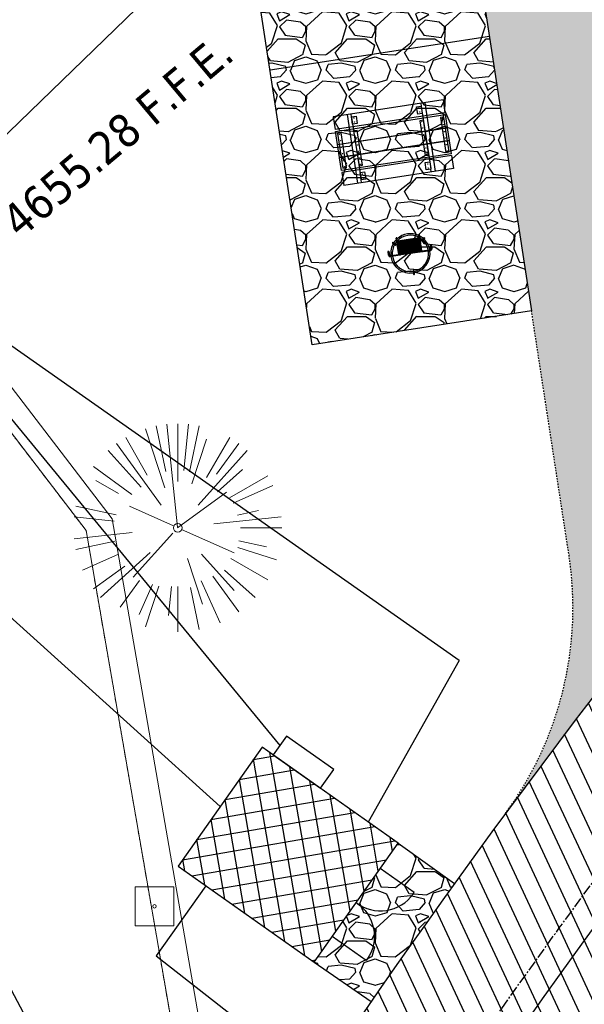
# Model space of a CAD drawing. Header units: feet. Extents: x 1134296 to 1140710, y 647902 to 649877.
# Tile 38 of 66: x 1134609 to 1134650, y 649078 to 649149. Entities that reach past the tile are written whole.
import ezdxf
from ezdxf.lldxf.tags import DXFTag

# ---------------------------------------------------------------- set-up
doc = ezdxf.new("R2010")
doc.units = ezdxf.units.FT
doc.header["$MEASUREMENT"] = 0
for name, pattern in [('CENTER2', [1.125, 0.75, -0.125, 0.125, -0.125]), ('PHANTOM2', [1.25, 0.625, -0.125, 0.125, -0.125, 0.125, -0.125]), ('RAD', [0.13, 0.08, -0.05])]:
    doc.linetypes.add(name, pattern=pattern)
for name, color, linetype, lineweight in [('-ANGLE-IRON', 8, 'Continuous', 25), ('V-SITE-VEGE', 8, 'Continuous', 18), ('V-UTIL-IRRI', 8, 'Continuous', 15), ('V-UTIL-POWR-LINE-UNDR', 8, 'EXIST_PROP POWER UNDERGROUND LINE 1', 15), ('V-UTIL-WATR-LINE', 8, 'WATER', 15)]:
    doc.layers.add(name, color=color, linetype=linetype, lineweight=lineweight)
for name, color, linetype in [('-BOLTS-LAGS-SCREWS', 7, 'Continuous'), ('-CONCRETE', 9, 'Continuous'), ('-HARDWARE', 7, 'Continuous'), ('-TIMBER', 6, 'Continuous'), ('C-BLDG-DOOR', 5, 'Continuous'), ('C-BLDG-OTLN', 4, 'Continuous'), ('C-BLDG-PATT', 8, 'Continuous'), ('C-CAMPSITE-PADS', 6, 'Continuous'), ('C-PRKG-ASPH', 5, 'Continuous'), ('C-PRKG-GRVL', 8, 'Continuous'), ('C-ROAD-ASPHALT', 1, 'Continuous'), ('C-ROAD-CNTR', 1, 'CENTER2'), ('C-ROAD-GRVL', 1, 'RAD'), ('C-SWLK-CONC', 5, 'Continuous'), ('C-SWLK-GRVL-PATT', 8, 'Continuous'), ('C-UTIL-ELEC-MEP', 7, 'UGE (.5x)'), ('C-UTIL-WATER-MEP', 7, 'WATER (.5x)'), ('G-TEXT-ST02', 2, 'Continuous'), ('G-XREF', 7, 'Continuous'), ('XX-NODE-BLDG', 8, 'Continuous')]:
    doc.layers.add(name, color=color, linetype=linetype)
doc.styles.add('SEI-Dim & Leader', font='tahoma.ttf')
doc.styles.get("Standard").update_dxf_attribs({"font": 'arial.ttf'})
tags = doc.linetypes.add('EXIST_PROP POWER UNDERGROUND LINE 1', pattern='A,1.5,-0.2,["P-UG",Standard,S=0.08,R=0,X=-0.1,Y=-0.04],-0.3', length=2).pattern_tags.tags
tags[6] = DXFTag(74, 10)
tags = doc.linetypes.add('UGE (.5x)', pattern='A,0.75,-0.2,["UGE",Standard,S=0.08,R=0,X=-0.1,Y=-0.04],-0.2', length=1.15).pattern_tags.tags
tags[6] = DXFTag(74, 10)
tags = doc.linetypes.add('WATER', pattern='A,1.5,-0.2,["W",Standard,S=0.08,R=0,X=-0.1,Y=-0.04],-0.05', length=1.75).pattern_tags.tags
tags[6] = DXFTag(74, 10)
tags = doc.linetypes.add('WATER (.5x)', pattern='A,0.75,-0.2,["W",Standard,S=0.08,R=0,X=-0.1,Y=-0.04],-0.05', length=1).pattern_tags.tags
tags[6] = DXFTag(74, 10)
pattern_1 = [(228.012787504, (3.6, 5), (-40, -45), [0.67268, -66.595440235]), (184.969740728, (3.15, 4.5), (60, 5), [1.15434, -114.279623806]), (132.510447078, (2, 4.4), (50, -55), [0.81394, -80.58016298]), (267.273689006, (0.05, 3.15), (5, 100), [1.05119, -104.067790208]), (292.833654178, (0, 2.1), (-25, 60), [1.030775, -102.04686564]), (357.273689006, (0.4, 1.15), (-100, 5), [1.05119, -104.067790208]), (37.694240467, (1.45, 1.1), (-65, -50), [1.390145, -137.624242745]), (72.255328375, (2.55, 1.95), (35, 110), [1.31244, -129.931607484]), (121.429565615, (2.95, 3.2), (-40, 65), [1.05475, -104.420365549]), (175.23635831, (2.4, 4.1), (55, -5), [1.20416, -59.003812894]), (222.397437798, (1.2, 4.2), (-60, -55), [1.55724, -154.166875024]), (138.814074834, (5, 3.1), (-35, 30), [0.531505, -52.619224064]), (171.46923439, (4.6, 3.45), (65, -10), [1.011185, -100.10755708]), (225, (3.6, 3.6), (-6e-16, -5), [0.707105, -6.363962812]), (203.198590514, (3.25, 4.2), (25, 10), [0.38079, -37.69807553]), (291.80140949, (2.9, 4.05), (-5, 15), [0.538515, -26.387309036]), (30.96375653, (3.1, 3.55), (15, 10), [0.874645, -28.280114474]), (161.56505118, (3.85, 4), (10, -5), [0.632455, -15.1789333]), (16.389540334, (0, 4.05), (50, 15), [0.886, -87.714225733]), (70.346175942, (0.85, 4.3), (-20.00000000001, -55.00000000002), [0.743305, -73.587038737]), (293.198590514, (3.85, 5), (-10, 25), [0.761575, -37.31729053]), (343.610459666, (4.15, 4.3), (-50, 15), [0.886, -87.714225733]), (339.44395478, (0, 0.95), (-25, 10), [0.8544, -41.865618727]), (294.77514057, (0.8, 0.65), (-25, 55), [0.71589, -70.873215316]), (66.801409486, (3.9, 0), (10, 25), [0.761575, -37.31729053]), (17.354024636, (4.2, 0.7), (-65, -20), [0.838155, -82.977118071]), (69.44395478, (1.45, 0), (-10, -25), [0.4272, -42.292818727]), (101.30993247, (3.6, 0), (-5, 20), [0.25495, -25.240147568]), (165.96375653, (3.55, 0.25), (15, -5), [1.030775, -19.584753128]), (186.009005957, (2.55, 0.5), (50, 5), [0.95525, -94.569615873]), (303.69006753, (3.1, 3.1), (-5, 10), [0.72111, -17.306646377]), (353.157226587, (3.5, 2.5), (85, -10), [1.25897, -124.63781312]), (60.9453959, (4.75, 2.35), (-20, -35), [0.51478, -50.963370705]), (90, (5, 2.8), (-5, 5), [0.3, -4.7]), (120.256437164, (2.45, 0.65), (20, -35), [0.69462, -68.767599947]), (48.012787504, (2.1, 1.25), (40, 45), [1.34536, -65.922760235]), (0, (3, 2.25), (5, 5), [1.3, -3.7]), (325.30484647, (4.3, 2.25), (50, -35), [0.79057, -78.266371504]), (254.0546041, (4.95, 1.8), (-5, -20), [0.72801, -35.672539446]), (207.645975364, (4.75, 1.1), (-95, -50), [1.185325, -117.347370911]), (175.42607874, (3.7, 0.55), (-65, 5), [1.253995, -124.14536704])]

# ---------------------------------------------------------------- blocks, each defined once
blk = doc.blocks.new('V-UTIL-IRRI-Sprinkler Control Box')
at = {"color": 0, "linetype": 'ByBlock', "lineweight": -2}
for p, q in [((-0.0352, 0.0352), (-0.0352, -0.0352)), ((0.0352, 0.0352), (-0.0352, 0.0352)), ((0.0352, -0.0352), (0.0352, 0.0352)), ((-0.0352, -0.0352), (0.0352, -0.0352))]:
    blk.add_line(p, q, dxfattribs=at)
blk.add_circle((0, 0), 0.00322, dxfattribs=at)
blk = doc.blocks.new('*U837', base_point=(1134619.116, 649084.775))
at = {"xscale": 39.82222222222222, "yscale": 39.82222222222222, "zscale": 39.82222222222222}
blk.add_blockref('V-UTIL-IRRI-Sprinkler Control Box', (1134619.116, 649084.775), dxfattribs=at)
blk = doc.blocks.new('V-SITE-VEGE-Coniferious Tree 2')
at = {"color": 0, "linetype": 'ByBlock'}
for p, q in [((-0.0626, 0.1926), (-0.1545, 0.4755)), ((-0.0575, 0.2704), (-0.104, 0.4891)), ((-0.0003, 0.0026), (-0.0523, 0.4973)), ((0, 0.2219), (0, 0.5)), ((0.0289, 0.2753), (0.0522, 0.4973)), ((0.0572, 0.2693), (0.1039, 0.4891)), ((-0.146, 0.2528), (-0.25, 0.433)), ((0.1391, 0.2411), (0.25, 0.433)), ((-0.0791, 0.1089), (-0.2939, 0.4045)), ((0.0685, 0.211), (0.1382, 0.4256)), ((0.1869, 0.2573), (0.2939, 0.4045)), ((-0.1757, 0.1951), (-0.3346, 0.3716)), ((0.0978, 0.1086), (0.3345, 0.3716)), ((-0.2201, 0.1599), (-0.4046, 0.2939)), ((0.192, 0.1729), (0.3116, 0.2806)), ((0.2488, 0.1436), (0.433, 0.25)), ((-0.2844, 0.1642), (-0.3931, 0.227)), ((0.2659, 0.1184), (0.4568, 0.2034)), ((-0.0009, -0.0007), (0.235, 0.1707)), ((-0.2961, 0.0629), (-0.4891, 0.1039)), ((-0.0199, 0.0089), (-0.2319, 0.1032)), ((-0.306, 0.0322), (-0.4973, 0.0523)), ((0.1731, 0.0182), (0.4972, 0.0523)), ((0.2873, 0.0611), (0.3885, 0.0826)), ((0.3025, 0), (0.5, 0)), ((-0.2183, -0.0229), (-0.4973, -0.0523)), ((-0.023, -0.0255), (-0.2138, -0.2374)), ((0.0185, -0.0083), (0.272, -0.1211)), ((-0.3022, -0.0642), (-0.4891, -0.1039)), ((0.2891, -0.094), (0.4755, -0.1545)), ((0.2936, -0.0624), (0.4274, -0.0908)), ((-0.2881, -0.1283), (-0.4568, -0.2034)), ((-0.132, -0.1189), (-0.3716, -0.3346)), ((0.1144, -0.1271), (0.2718, -0.3019)), ((-0.2545, -0.1849), (-0.4046, -0.2939)), ((0.0478, -0.1473), (0.1192, -0.3671)), ((0.2555, -0.1475), (0.433, -0.25)), ((0.1689, -0.2325), (0.2939, -0.4045)), ((0.2254, -0.2029), (0.3716, -0.3346)), ((-0.1843, -0.2536), (-0.2767, -0.3808)), ((-0.1214, -0.2725), (-0.1856, -0.4168)), ((-0.091, -0.2799), (-0.1545, -0.4755)), ((-0.0297, -0.2818), (-0.0443, -0.4216)), ((0, -0.2818), (0, -0.5)), ((0.1131, -0.2541), (0.2033, -0.4568)), ((0.061, -0.2873), (0.1039, -0.4891))]:
    blk.add_line(p, q, dxfattribs=at)
blk.add_circle((0, 0), 0.0208)
blk = doc.blocks.new('*U890', base_point=(1134619.116, 649084.775))
at = {"xscale": 39.82222222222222, "yscale": 39.82222222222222, "zscale": 39.82222222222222}
blk.add_blockref('V-UTIL-IRRI-Sprinkler Control Box', (1134619.116, 649084.775), dxfattribs=at)
blk = doc.blocks.new('C_XBASE-PACTOLA_02403811')
at = {"layer": 'V-UTIL-WATR-LINE', "flags": 128}
blk.add_lwpolyline([(1134858.558, 648010.49), (1134826.551, 648169.775), (1134826.363, 648170.821), (1134717.164, 648725.137), (1134629.625, 649043.227), (1134625.054, 649060.913), (1134616.072, 649112.684), (1134604.908, 649127.23)], dxfattribs=at)
at = {"layer": 'V-UTIL-WATR-LINE', "ltscale": 0.75, "flags": 128}
blk.add_lwpolyline([(1134856.597, 648010.096), (1134824.586, 648169.401), (1134824.397, 648170.451), (1134715.216, 648724.678), (1134627.693, 649042.711), (1134623.097, 649060.491), (1134614.186, 649111.857), (1134603.321, 649126.013)], dxfattribs=at)
at = {"layer": 'V-UTIL-WATR-LINE', "linetype": 'PHANTOM2', "ltscale": 0.75, "flags": 128}
blk.add_lwpolyline([(1134856.597, 648010.096), (1134824.586, 648169.401), (1134824.397, 648170.451), (1134715.216, 648724.678), (1134627.693, 649042.711), (1134623.097, 649060.491), (1134614.186, 649111.857), (1134603.321, 649126.013)], dxfattribs=at)
at = {"layer": 'V-SITE-VEGE', "xscale": 14.99981880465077, "yscale": 14.99981880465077, "zscale": 14.99981880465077}
blk.add_blockref('V-SITE-VEGE-Coniferious Tree 2', (1134620.788, 649112.048), dxfattribs=at)
at = {"layer": 'V-UTIL-IRRI'}
for name in ['*U837', '*U890']:
    blk.add_blockref(name, (1134619.116, 649084.775), dxfattribs=at)
at = {"layer": 'V-UTIL-IRRI', "xscale": 39.82222222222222, "yscale": 39.82222222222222, "zscale": 39.82222222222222}
blk.add_blockref('V-UTIL-IRRI-Sprinkler Control Box', (1134619.116, 649084.775), dxfattribs=at)
at = {"layer": 'XX-NODE-BLDG', "insert": (1134624.247, 649146.796), "char_height": 2.4, "width": 20.9711, "attachment_point": 6, "rotation": 40, "style": 'SEI-Dim & Leader', "bg_fill": 3, "box_fill_scale": 1.25, "bg_fill_color": 256, "bg_fill_true_color": 13158600, "bg_fill_transparency": 0}
blk.add_mtext('{\\C256;4655.28 F.F.E.}', dxfattribs=at)
at = {"layer": 'V-UTIL-POWR-LINE-UNDR', "flags": 128}
blk.add_lwpolyline([(1134480.128, 648231.491), (1134494.996, 648496.169), (1134496.355, 648566.444), (1134464.634, 648641.533), (1134459.677, 648691.598), (1134473.793, 648747.277), (1134487.669, 648772.876), (1134492.622, 648802.572), (1134496.091, 648841.019), (1134500.796, 648860.321), (1134494.587, 648928.38), (1134495.611, 649027.118), (1134495.955, 649106.737), (1134599.221, 649131.498), (1134637.553, 649168.542), (1134656.34, 649214.885), (1134694.635, 649279.085), (1134746.478, 649319.733), (1134803.106, 649342.846), (1134848.625, 649349.478), (1134877.799, 649337.897), (1134908.973, 649315.133), (1134965.724, 649315.532), (1135021.655, 649297.834), (1135074.571, 649267.299), (1135109.815, 649210.949), (1135119.856, 649164.359), (1135144.601, 649102.15)], dxfattribs=at)
blk = doc.blocks.new('10FT_Precast Table')
at = {"layer": '-ANGLE-IRON'}
for p, q in [((-28.53, 21.12), (-28.53, 27.63)), ((-28.53, 27.63), (-24.53, 27.63)), ((-24.53, 27.63), (-24.53, 21.12)), ((28.47, 21.12), (28.47, 27.63)), ((28.47, 27.63), (32.47, 27.63)), ((32.47, 27.63), (32.47, 21.12)), ((-24.53, 21.12), (-28.53, 21.12)), ((32.47, 21.12), (28.47, 21.12)), ((-43.5, 15.25), (-46.5, 15.25)), ((-46.5, 15.25), (-46.5, -15.25)), ((-43.5, -15.25), (-43.5, 15.25)), ((-25.53, 15.25), (-28.53, 15.25)), ((-28.53, 15.25), (-28.53, -15.25)), ((-25.53, -15.25), (-25.53, 15.25)), ((32.47, 15.25), (29.47, 15.25)), ((29.47, 15.25), (29.47, -15.25)), ((32.47, -15.25), (32.47, 15.25)), ((46.5, 15.25), (43.5, 15.25)), ((43.5, 15.25), (43.5, -15.25)), ((46.5, -15.25), (46.5, 15.25)), ((-46.5, -15.25), (-43.5, -15.25)), ((-28.53, -15.25), (-25.53, -15.25)), ((29.47, -15.25), (32.47, -15.25)), ((43.5, -15.25), (46.5, -15.25)), ((-28.53, -27.63), (-28.53, -21.12)), ((-28.53, -21.12), (-24.53, -21.12)), ((-24.53, -21.12), (-24.53, -27.63)), ((28.47, -27.63), (28.47, -21.12)), ((28.47, -21.12), (32.47, -21.12)), ((32.47, -21.12), (32.47, -27.63)), ((-24.53, -27.63), (-28.53, -27.63)), ((32.47, -27.63), (28.47, -27.63))]:
    blk.add_line(p, q, dxfattribs=at)
at = {"layer": '-BOLTS-LAGS-SCREWS'}
for centre in [(-26.53, 26.13), (30.47, 26.13), (-26.53, 22.62), (30.47, 22.62), (-45, 14.25), (-45, 8.75), (-27.03, 14.25), (-27.03, 8.75), (30.97, 14.25), (30.97, 8.75), (45, 14.25), (45, 8.75), (-45, 2.75), (-27.03, 2.75), (30.97, 2.75), (45, 2.75), (-45, -2.75), (-27.03, -2.75), (30.97, -2.75), (45, -2.75), (-45, -8.75), (-45, -14.25), (-27.03, -8.75), (-27.03, -14.25), (30.97, -8.75), (30.97, -14.25), (45, -8.75), (45, -14.25), (-26.53, -22.62), (30.47, -22.62), (-26.53, -26.13), (30.47, -26.13)]:
    blk.add_circle(centre, 0.156, dxfattribs=at)
at = {"layer": '-CONCRETE'}
for p, q in [((-32.03, -30), (-32.03, 30)), ((-28.53, 30), (-28.53, 27.63)), ((-28.53, -27.12), (-28.53, 27.12)), ((32.47, 30), (32.47, 27.63)), ((32.47, -27.12), (32.47, 27.12)), ((35.97, -30), (35.97, 30)), ((-28.53, -30), (-28.53, -27.63)), ((32.47, -27.63), (32.47, -30))]:
    blk.add_line(p, q, dxfattribs=at)
at = {"layer": '-TIMBER'}
for p, q in [((-48, 18.75), (-48, 30)), ((-48, 30), (48, 30)), ((48, 18.75), (48, 30)), ((-48, 18.75), (48, 18.75)), ((-48, 5.88), (-48, 17.13)), ((-48, 17.13), (48, 17.13)), ((48, 17.13), (48, 5.88)), ((-48, 5.88), (48, 5.88)), ((-48, -5.63), (-48, 5.63)), ((-48, 5.63), (48, 5.63)), ((48, 5.63), (48, -5.63)), ((48, -5.63), (-48, -5.63)), ((-48, -17.13), (-48, -5.88)), ((48, -5.88), (-48, -5.88)), ((48, -5.88), (48, -17.13)), ((48, -17.13), (-48, -17.13)), ((-48, -30), (-48, -18.75)), ((-48, -18.75), (48, -18.75)), ((48, -30), (48, -18.75)), ((-48, -30), (48, -30))]:
    blk.add_line(p, q, dxfattribs=at)
blk = doc.blocks.new('*X1280')
at = {"color": 0}
for p, q in [((146.06, 353.6), (146.14, 353.68)), ((146.06, 352.89), (146.81, 353.64)), ((146.06, 352.54), (146.81, 353.29)), ((146.06, 351.83), (146.81, 352.58)), ((146.06, 351.48), (146.81, 352.23)), ((146.06, 350.77), (146.81, 351.52)), ((146.32, 350.68), (146.81, 351.17))]:
    blk.add_line(p, q, dxfattribs=at)
blk = doc.blocks.new('Pilot Rocks FS-30_18_PA')
at = {"layer": '-HARDWARE'}
for p, q in [((-8.82, 0.04), (-17.87, 0.04)), ((-17.87, 0.04), (-12.78, 0.04)), ((-10.2, 0.04), (10.2, 0.04)), ((8.82, 0.04), (17.87, 0.04)), ((12.78, 0.04), (17.87, 0.04)), ((-18.93, -4.56), (-18.93, -1.36)), ((-18.93, -1.36), (-18.87, -1.36)), ((-18.87, -1.36), (-18.87, -0.96)), ((-18.87, -1.36), (-18.87, -0.96)), ((-18.2, -1.36), (-18.2, -0.96)), ((-18.2, -0.96), (-18.2, -1.36)), ((-18.2, -1.36), (-18.13, -1.36)), ((-18.13, -1.36), (-18.13, -4.56)), ((-8.82, -0.62), (-17.87, -0.62)), ((-13.34, -0.62), (-17.87, -0.62)), ((-10.2, -0.62), (10.2, -0.62)), ((-10.2, -0.62), (-10.2, -11.31)), ((-9.53, -0.62), (-9.53, -11.31)), ((-8.82, -0.62), (-8.82, -11.65)), ((-8.28, -0.62), (-8.28, -11.65)), ((-7.5, -0.62), (-7.5, -11.65)), ((-6.97, -0.62), (-6.97, -11.65)), ((-6.19, -0.62), (-6.19, -11.65)), ((-5.65, -0.62), (-5.65, -11.65)), ((-4.87, -0.62), (-4.87, -11.65)), ((-4.34, -0.62), (-4.34, -11.65)), ((-3.56, -0.62), (-3.56, -11.65)), ((-3.02, -0.62), (-3.02, -11.65)), ((-2.24, -0.62), (-2.24, -11.65)), ((-1.71, -0.62), (-1.71, -11.65)), ((-0.92, -0.62), (-0.92, -11.65)), ((-0.39, -0.62), (-0.39, -11.65)), ((0.39, -0.62), (0.39, -11.65)), ((0.92, -0.62), (0.92, -11.65)), ((1.71, -0.62), (1.71, -11.65)), ((2.24, -0.62), (2.24, -11.65)), ((3.02, -0.62), (3.02, -11.65)), ((3.56, -0.62), (3.56, -11.65)), ((4.34, -0.62), (4.34, -11.65)), ((4.87, -0.62), (4.87, -11.65)), ((5.65, -0.62), (5.65, -11.65)), ((6.19, -0.62), (6.19, -11.65)), ((6.97, -0.62), (6.97, -11.65)), ((7.5, -0.62), (7.5, -11.65)), ((8.28, -0.62), (8.28, -11.65)), ((8.82, -0.62), (8.82, -11.65)), ((17.87, -0.62), (8.82, -0.62)), ((9.53, -0.62), (9.53, -11.31)), ((10.2, -0.62), (10.2, -11.31)), ((18.13, -4.56), (18.13, -1.36)), ((18.13, -1.36), (18.2, -1.36)), ((18.93, -4.56), (18.13, -4.56)), ((18.2, -1.36), (18.2, -0.96)), ((18.2, -1.36), (18.2, -0.96)), ((18.87, -1.36), (18.87, -0.96)), ((18.87, -0.96), (18.87, -1.36)), ((18.87, -1.36), (18.93, -1.36)), ((18.93, -1.36), (18.93, -4.56)), ((-10.2, -11.31), (-10.2, -14.85)), ((-10.2, -13.68), (-10.2, -14.85)), ((-9.53, -11.31), (-9.53, -14.85)), ((-9.53, -11.65), (9.53, -11.65)), ((-9.53, -12.31), (9.53, -12.31)), ((-9.53, -14.85), (-9.53, -14.48)), ((9.53, -11.31), (9.53, -14.85)), ((9.53, -14.48), (9.53, -14.85)), ((10.2, -11.31), (10.2, -14.85)), ((10.2, -14.85), (10.2, -13.68))]:
    blk.add_line(p, q, dxfattribs=at)
at = {"layer": '-HARDWARE', "flags": 128}
for points in [[(0.04, 18.19, 1), (-0.62, 18.19), (-0.62, 14.99, 1), (0.05, 14.99), (0.04, 18.19)], [(-11.78, -8.93, -1), (-11.29, -9.39), (-13.48, -11.73, -1), (-13.96, -11.27), (-11.78, -8.93)], [(11.78, -8.93, 1), (11.29, -9.39), (13.48, -11.73, 1), (13.96, -11.27), (11.78, -8.93)]]:
    blk.add_lwpolyline(points, format="xyb", dxfattribs=at)
at = {"layer": '-HARDWARE'}
for points in [[(-18.93, -4.56), (-18.93, -1.36), (-18.13, -1.36), (-18.13, -4.56)], [(-7.5, -11.65), (-8.28, -11.65), (-8.28, -0.62), (-7.5, -0.62)], [(-6.19, -11.65), (-6.97, -11.65), (-6.97, -0.62), (-6.19, -0.62)], [(-4.87, -11.65), (-5.65, -11.65), (-5.65, -0.62), (-4.87, -0.62)], [(-3.56, -11.65), (-4.34, -11.65), (-4.34, -0.62), (-3.56, -0.62)], [(-2.24, -11.65), (-3.02, -11.65), (-3.02, -0.62), (-2.24, -0.62)], [(-0.92, -11.65), (-1.71, -11.65), (-1.71, -0.62), (-0.92, -0.62)], [(-0.39, -11.65), (0.39, -11.65), (0.39, -0.62), (-0.39, -0.62)], [(0.92, -11.65), (1.71, -11.65), (1.71, -0.62), (0.92, -0.62)], [(2.24, -11.65), (3.02, -11.65), (3.02, -0.62), (2.24, -0.62)], [(3.56, -11.65), (4.34, -11.65), (4.34, -0.62), (3.56, -0.62)], [(4.87, -11.65), (5.65, -11.65), (5.65, -0.62), (4.87, -0.62)], [(6.19, -11.65), (6.97, -11.65), (6.97, -0.62), (6.19, -0.62)], [(7.5, -11.65), (8.28, -11.65), (8.28, -0.62), (7.5, -0.62)], [(18.93, -4.56), (18.93, -1.36), (18.13, -1.36), (18.13, -4.56)]]:
    blk.add_lwpolyline(points, close=True, dxfattribs=at)
for centre, radius, start, end in [((0, 0), 17.07, 0.14844, 179.85156), ((0, 0), 15.73, 0.16102, 179.83898), ((-17.87, -0.96), 1, 90, 180), ((-17.87, -0.96), 1, 90, 180), ((17.87, -0.96), 1, 0, 90), ((17.87, -0.96), 1, 0, 90), ((-17.87, -0.96), 0.333, 90, 180), ((-17.87, -0.96), 0.333, 90, 180), ((0, 0), 17.07, 182.09014, 220.74905), ((0, 0), 15.73, 182.26736, 220.22476), ((0, 0), 15.73, 319.77524, 357.73264), ((0, 0), 17.07, 319.25095, 357.90986), ((17.87, -0.96), 0.333, 0, 90), ((17.87, -0.96), 0.333, 0, 90), ((0, 0), 17.07, 220.74905, 233.29778), ((0, 0), 15.73, 220.22476, 229.58607), ((-9.87, -11.65), 0.333, 0, 180), ((-9.87, -14.85), 0.333, 180, 0), ((-9.87, -14.85), 0.333, 180, 0), ((0, 0), 15.73, 232.70405, 307.29595), ((0, 0), 17.07, 236.0414, 303.9586), ((9.87, -11.65), 0.333, 0, 180), ((9.87, -14.85), 0.333, 180, 0), ((9.87, -14.85), 0.333, 180, 0), ((0, 0), 15.73, 310.41393, 319.77524), ((0, 0), 17.07, 306.70222, 319.25095)]:
    blk.add_arc(centre, radius, start, end, dxfattribs=at)
at = {"layer": '-HARDWARE', "rotation": 180}
for p, xscale, yscale, zscale in [((137.67, 372.58), 1.066666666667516, 1.066666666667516, 1.066666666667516), ((-137.67, 372.58), -1.066666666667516, 1.066666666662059, 1.066666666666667)]:
    blk.add_blockref('*X1280', p, dxfattribs=dict(at, xscale=xscale, yscale=yscale, zscale=zscale))
blk = doc.blocks.new('C_PBASE-PACTOLA_02403811')
at = {"layer": 'C-BLDG-PATT'}
h = blk.add_hatch(dxfattribs=at)
h.set_pattern_fill('ANSI37', color=256, scale=10, angle=54.77959)
h.set_pattern_definition([(99.77958877, (1009303.9309, -652282.7122), (-1.2318355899, -0.2123230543), []), (189.77958877, (1009303.9309, -652282.7122), (0.2123230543, -1.2318355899), [])])
h.paths.add_polyline_path([(1134630.623, 649080.749), (1134636.678, 649089.327), (1134626.875, 649096.248), (1134620.819, 649087.67)])
at = {"layer": 'C-BLDG-DOOR'}
for points in [[(1134633.65, 649085.038, 0.422931), (1134637.759, 649085.657), (1134637.831, 649085.758), (1134635.38, 649087.489)], [(1134633.65, 649085.038, -0.422931), (1134634.443, 649080.959), (1134634.371, 649080.858), (1134631.92, 649082.588)]]:
    blk.add_lwpolyline(points, format="xyb", dxfattribs=at)
at = {"layer": 'C-BLDG-OTLN', "flags": 128}
blk.add_lwpolyline([(1134630.623, 649080.749), (1134636.678, 649089.327), (1134626.875, 649096.248), (1134620.819, 649087.67)], close=True, dxfattribs=at)
at = {"layer": 'C-CAMPSITE-PADS'}
blk.add_lwpolyline([(1134640.53, 649165.229), (1134646.296, 649127.669), (1134630.482, 649125.241), (1134624.715, 649162.801)], close=True, dxfattribs=at)
at = {"layer": 'C-ROAD-ASPHALT'}
blk.add_lwpolyline([(1134916.812, 648653.23), (1134952.322, 648718.215, 0.019155), (1134969.657, 648753.048), (1135036.873, 648902.164, 0.009219), (1135044.254, 648919.379), (1135101.51, 649060.02, 0.049273), (1135107.544, 649080.379), (1135113.246, 649110.076, 0.302523), (1135079.742, 649189.795), (1135017.583, 649231.001, 0.036701), (1134952.658, 649267.491), (1134930.362, 649277.951, 0.265468), (1134828.519, 649269.755), (1134807.494, 649255.394, 0.041643), (1134780.655, 649233.578), (1134706.83, 649162.598, 0.057659), (1134625.197, 649063.66, -0.572256), (1134616.583, 649064.034), (1134601.857, 649091.786)], format="xyb", dxfattribs=at)
blk.add_lwpolyline([(1134609.503, 649004.172, -0.084817), (1134717.919, 649151.064), (1134791.744, 649222.044, -0.041643), (1134816.519, 649242.182), (1134837.543, 649256.543, -0.265468), (1134923.566, 649263.466), (1134945.863, 649253.006, -0.036701), (1135008.743, 649217.665), (1135070.902, 649176.459, -0.302523), (1135097.533, 649113.093), (1135091.831, 649083.396, -0.049273), (1135086.691, 649066.053), (1135029.435, 648925.412, -0.009219), (1135022.287, 648908.739), (1134970.106, 648792.978, 0.09467), (1134957.786, 648834.735), (1134921.927, 648904.347, 0.300313), (1134722.086, 649016.56), (1134632.501, 649010.112, 0.090714)], format="xyb", close=True, dxfattribs=at)
at = {"layer": 'C-ROAD-CNTR', "flags": 128}
blk.add_lwpolyline([(1134682.816, 648422.246), (1134669.22, 648425.846, -0.177469), (1134620.15, 648460.153), (1134616.503, 648465.379, -0.104209), (1134576.197, 648560.263), (1134558.554, 648650.051, -0.01381), (1134553.98, 648677.284), (1134544.902, 648742.27, -0.094333), (1134550.434, 648854.335), (1134558.998, 648889.721, -0.142864), (1134712.374, 649156.831), (1134786.199, 649227.811, -0.041643), (1134812.006, 649248.788), (1134833.031, 649263.149, -0.265468), (1134926.964, 649270.708), (1134949.26, 649260.248, -0.036701), (1135013.163, 649224.333), (1135075.322, 649183.127, -0.302523), (1135105.389, 649111.585), (1135099.688, 649081.888, -0.049273), (1135094.1, 649063.037), (1135036.845, 648922.396, -0.009219), (1135029.58, 648905.452), (1134962.364, 648756.335, -0.019155), (1134945.301, 648722.051), (1134909.792, 648657.066, -0.111237), (1134866.239, 648607.574), (1134762.181, 648532.091, 0.322945), (1134716.396, 648393.222), (1134719.721, 648382.706, -0.171424), (1134715.288, 648249.555), (1134707.164, 648228.784, -0.022723), (1134688.714, 648187.277, 0.05045), (1134653.344, 648094.128)], format="xyb", dxfattribs=at)
at = {"layer": 'C-ROAD-GRVL', "flags": 128}
blk.add_lwpolyline([(1134644.41, 649091.449, 0.199471), (1134648.997, 649110.076), (1134646.296, 649127.669)], format="xyb", dxfattribs=at)
at = {"layer": 'C-SWLK-CONC', "flags": 128}
for points in [[(1134636.678, 649089.327), (1134640.736, 649086.406)], [(1134630.623, 649080.749), (1134634.734, 649077.904)]]:
    blk.add_lwpolyline(points, dxfattribs=at)
at = {"layer": 'C-UTIL-ELEC-MEP'}
blk.add_line((1134599.221, 649131.498), (1134628.151, 649096.357), dxfattribs=at)
blk.add_lwpolyline([(1134628.627, 649097.031), (1134627.675, 649095.683), (1134631.08, 649093.279), (1134632.032, 649094.627)], close=True, dxfattribs=at)
at = {"layer": 'C-UTIL-WATER-MEP'}
for p, q in [((1134641.089, 649102.475), (1134634.528, 649090.845)), ((1134622.818, 649086.259), (1134619.239, 649081.196)), ((1134619.239, 649081.196), (1134635.562, 649068.473))]:
    blk.add_line(p, q, dxfattribs=at)
at = {"layer": 'C-UTIL-WATER-MEP', "flags": 128}
blk.add_lwpolyline([(1134713.292, 648416.244), (1134669.732, 648427.78, -0.177469), (1134621.79, 648461.298), (1134618.143, 648466.524, -0.104209), (1134578.16, 648560.648), (1134560.517, 648650.437, -0.01381), (1134555.961, 648677.561), (1134546.883, 648742.547, -0.094333), (1134552.378, 648853.865), (1134560.941, 648889.251, -0.142864), (1134713.76, 649155.39), (1134787.585, 649226.369, -0.041643), (1134813.135, 649247.136), (1134834.159, 649261.497, -0.265468), (1134926.115, 649268.898), (1134948.411, 649258.438, -0.036701), (1135012.058, 649222.666), (1135074.217, 649181.46, -0.302523), (1135103.425, 649111.962), (1135097.723, 649082.265, -0.049273), (1135092.248, 649063.791), (1135034.992, 648923.15, -0.009219), (1135027.757, 648906.274), (1134960.541, 648757.157, -0.019155), (1134943.546, 648723.01), (1134908.037, 648658.025, -0.111237), (1134865.064, 648609.193), (1134761.007, 648533.71, 0.157468), (1134714.966, 648470.676, 0.157468)], format="xyb", dxfattribs=at)
for points in [[(1134641.089, 649102.475), (1134508.439, 649195.655)], [(1134623.847, 649091.959), (1134574.039, 649136.938)]]:
    blk.add_lwpolyline(points, dxfattribs=at)
at = {"layer": 'Defpoints', "flags": 128}
blk.add_lwpolyline([(1134643.261, 649147.437), (1134627.447, 649145.01)], dxfattribs=at)
at = {"layer": '-HARDWARE', "xscale": 0.08333333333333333, "yscale": 0.08333333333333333, "zscale": 0.08333333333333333, "rotation": 188.727747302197}
blk.add_blockref('Pilot Rocks FS-30_18_PA', (1134637.566, 649131.815), dxfattribs=at)
at = {"xscale": 0.08333333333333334, "yscale": 0.08333333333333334, "zscale": 0.08333333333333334, "rotation": 188.7277472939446}
blk.add_blockref('10FT_Precast Table', (1134636.34, 649139.799), dxfattribs=at)
blk = doc.blocks.new('C_PHTCH-PACTOLA_02403811')
at = {"layer": 'C-PRKG-ASPH'}
h = blk.add_hatch(dxfattribs=at)
h.set_pattern_fill('ANSI31', color=256, scale=10, angle=70)
edge = h.paths.add_edge_path(flags=16)
edge.add_arc((1135093.567, 648760.357), 542, 143.57036, 153.26644, ccw=False)
edge.add_arc((1135093.567, 648760.357), 542, 133.87428, 143.57036, ccw=False)
edge.add_line((1134717.919, 649151.064), (1134791.744, 649222.044))
edge.add_arc((1134924.815, 649083.638), 192, 124.33581, 133.87428, ccw=False)
edge.add_line((1134816.519, 649242.182), (1134837.543, 649256.543))
edge.add_arc((1134886.615, 649184.703), 87, 64.8666, 124.33581, ccw=False)
edge.add_line((1134923.566, 649263.466), (1134945.863, 649253.006))
edge.add_arc((1134736.897, 648807.587), 492, 56.45912, 64.8666, ccw=False)
edge.add_line((1135008.743, 649217.665), (1135070.902, 649176.459))
edge.add_arc((1135036.645, 649124.783), 62, -10.86803, 56.45912, ccw=False)
edge.add_line((1135097.533, 649113.093), (1135091.831, 649083.396))
edge.add_arc((1135001.481, 649100.742), 92, 337.84863, 349.13197, ccw=False)
edge.add_line((1135086.691, 649066.053), (1135029.435, 648925.412))
edge.add_arc((1134573.749, 649110.923), 492, 335.73595, 337.84863, ccw=False)
edge.add_line((1135022.287, 648908.739), (1134970.106, 648792.978))
edge.add_line((1134970.106, 648792.978), (1134955.071, 648759.623))
edge.add_arc((1134506.533, 648961.806), 492, 331.34656, 335.73595, ccw=False)
edge.add_line((1134938.281, 648725.887), (1134902.771, 648660.902))
edge.add_arc((1134778.161, 648728.993), 142, 305.95733, 331.34656, ccw=False)
edge.add_line((1134861.541, 648614.05), (1134757.484, 648538.566))
edge.add_arc((1134835.579, 648430.909), 133, 125.95733, 166.41717)
edge.add_arc((1134672.278, 648470.364), 35, 244.10856, 346.41717, ccw=False)
edge.add_arc((1134691.462, 648509.913), 78.956, 214.90552, 244.11685, ccw=False)
edge.add_line((1134626.71, 648464.732), (1134623.063, 648469.958))
edge.add_arc((1134821.506, 648608.465), 242, 191.11676, 214.9138, ccw=False)
edge.add_line((1134584.047, 648561.805), (1134566.404, 648651.593))
edge.add_arc((1135049.172, 648746.455), 492, 187.95193, 191.11676, ccw=False)
edge.add_line((1134561.903, 648678.391), (1134552.825, 648743.377))
edge.add_arc((1134842.018, 648783.773), 292, 166.39612, 187.95193, ccw=False)
edge.add_line((1134558.21, 648852.454), (1134566.773, 648887.84))
edge.add_arc((1135093.567, 648760.357), 542, 158.04784, 166.39612, ccw=False)
edge.add_arc((1135093.567, 648760.357), 542, 153.26644, 158.04784, ccw=False)
edge = h.paths.add_edge_path()
edge.add_line((1134664.934, 648091.019), (1134641.754, 648097.237))
edge.add_arc((1135131.442, 647965.879), 507, 154.11549, 164.98406, ccw=False)
edge.add_arc((1135131.442, 647965.879), 507, 153.4315, 154.11549, ccw=False)
edge.add_arc((1134241.514, 648410.91), 488, 333.4315, 338.63837)
edge.add_line((1134695.988, 648233.155), (1134704.112, 648253.926))
edge.add_arc((1134529.028, 648322.406), 188, 338.63837, 377.19547)
edge.add_arc((1134651.306, 648360.247), 60, 17.19547, 74.97266)
edge.add_line((1134666.863, 648418.195), (1134661.501, 648419.806))
edge.add_arc((1134691.489, 648509.945), 94.997, 223.94188, 251.59807, ccw=False)
edge.add_arc((1134691.536, 648509.984), 95.058, 214.9166, 223.93932, ccw=False)
edge.add_line((1134613.59, 648455.575), (1134609.943, 648460.8))
edge.add_arc((1134821.506, 648608.465), 258, 191.11676, 214.9138, ccw=False)
edge.add_line((1134568.347, 648558.72), (1134550.704, 648648.508))
edge.add_arc((1135049.172, 648746.455), 508, 187.95193, 191.11676, ccw=False)
edge.add_line((1134546.057, 648676.178), (1134536.979, 648741.164))
edge.add_arc((1134842.018, 648783.773), 308, 166.39612, 187.95193, ccw=False)
edge.add_line((1134542.659, 648856.217), (1134551.222, 648891.603))
edge.add_arc((1135093.567, 648760.357), 558, 163.92132, 166.39612, ccw=False)
edge.add_arc((1134538.177, 648920.438), 20, 343.92132, 402.76994)
edge.add_line((1134552.859, 648934.019), (1134533.446, 648955.005))
edge.add_arc((1135093.567, 648760.357), 592.978, 146.018742, 160.837099, ccw=False)
edge.add_line((1134601.857, 649091.786), (1134616.583, 649064.034))
edge.add_arc((1134621, 649066.378), 5, 207.95158, 327.07409)
edge.add_arc((1135093.567, 648760.357), 558, 133.87428, 147.07409, ccw=False)
edge.add_line((1134706.83, 649162.598), (1134780.655, 649233.578))
edge.add_arc((1134924.815, 649083.638), 208, 124.33581, 133.87428, ccw=False)
edge.add_line((1134807.494, 649255.394), (1134828.519, 649269.755))
edge.add_arc((1134886.615, 649184.703), 103, 64.8666, 124.33581, ccw=False)
edge.add_line((1134930.362, 649277.951), (1134952.658, 649267.491))
edge.add_arc((1134736.897, 648807.587), 508, 56.45912, 64.8666, ccw=False)
edge.add_line((1135017.583, 649231.001), (1135079.742, 649189.795))
edge.add_arc((1135036.645, 649124.783), 78, -10.86803, 56.45912, ccw=False)
edge.add_line((1135113.246, 649110.076), (1135107.544, 649080.379))
edge.add_arc((1135001.481, 649100.742), 108, 337.84863, 349.13197, ccw=False)
edge.add_line((1135101.51, 649060.02), (1135044.254, 648919.379))
edge.add_arc((1134573.749, 649110.923), 508, 335.73595, 337.84863, ccw=False)
edge.add_line((1135036.873, 648902.164), (1134969.657, 648753.048))
edge.add_arc((1134506.533, 648961.806), 508, 331.34656, 335.73595, ccw=False)
edge.add_line((1134952.322, 648718.215), (1134916.812, 648653.23))
edge.add_arc((1134778.161, 648728.993), 158, 305.95733, 331.34656, ccw=False)
edge.add_line((1134870.936, 648601.099), (1134766.879, 648525.615))
edge.add_arc((1134835.579, 648430.909), 117, 125.95733, 162.26486)
edge.add_arc((1134752.714, 648457.411), 30, 162.26486, 196.80241)
edge.add_arc((1134835.579, 648430.909), 113, 170.92173, 197.54767)
edge.add_line((1134727.837, 648396.84), (1134731.163, 648386.324))
edge.add_arc((1134529.028, 648322.406), 212, 11.34008, 17.54767, ccw=False)
edge.add_arc((1134529.056, 648322.404), 211.973, -20.64909, 11.34215, ccw=False)
edge.add_arc((1134759.869, 648235.315), 34.724, 159.18719, 239.41356)
edge.add_line((1134742.2, 648205.423), (1134709.513, 648185.696))
edge.add_line((1134709.513, 648185.696), (1134698.996, 648181.007))
edge.add_arc((1135131.442, 647965.879), 483, 153.55118, 164.98406)
at = {"layer": 'C-PRKG-GRVL'}
h = blk.add_hatch(dxfattribs=at)
h.set_pattern_fill('AR-SAND', color=256)
h.set_pattern_definition([(37.5, (0, 0), (-0.0629933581, 1.926823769), [0, -1.52, 0, -1.7, 0, -1.625]), (7.5, (0, 0), (1.7697767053, 2.822146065), [0, -0.82, 0, -1.37, 0, -0.525]), (327.5, (-1.23, 0), (3.1141418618, 0.0056590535), [0, -0.5, 0, -1.8, 0, -2.35]), (317.5, (-1.23, 0), (3.0061266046, 0.877675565), [0, -0.25, 0, -1.18, 0, -1.35])])
edge = h.paths.add_edge_path()
edge.add_line((1134648.997, 649110.076), (1134640.53, 649165.229))
edge.add_line((1134640.53, 649165.229), (1134656.345, 649167.657))
edge.add_line((1134656.345, 649167.657), (1134662.832, 649125.402))
edge.add_arc((1134666.785, 649126.009), 4, 188.72775, 319.41119)
edge.add_arc((1135093.567, 648760.357), 558, 139.41119, 143.60458)
edge.add_arc((1134624.287, 649106.283), 25, 323.60458, 368.72775)
at = {"layer": 'C-SWLK-GRVL-PATT'}
h = blk.add_hatch(dxfattribs=at)
h.set_pattern_fill('GRAVEL', color=256, scale=5)
h.set_pattern_definition(pattern_1)
h.paths.add_polyline_path([(1134646.296, 649127.669), (1134640.53, 649165.229), (1134624.715, 649162.801), (1134630.482, 649125.241)])
h = blk.add_hatch(dxfattribs=at)
h.set_pattern_fill('GRAVEL', color=256, scale=5)
h.set_pattern_definition(pattern_1)
h.paths.add_polyline_path([(1134630.623, 649080.749), (1134636.678, 649089.327), (1134640.736, 649086.406), (1134634.734, 649077.904)])

msp = doc.modelspace()

# ---------------------------------------------------------------- block references
at = {"layer": 'G-TEXT-ST02'}
msp.add_blockref('C_PHTCH-PACTOLA_02403811', (0, 0), dxfattribs=at)

# ---------------------------------------------------------------- next in the draw order: block references
at = {"layer": 'G-XREF'}
msp.add_blockref('C_XBASE-PACTOLA_02403811', (0, 0), dxfattribs=at)

# ---------------------------------------------------------------- next in the draw order: block references
msp.add_blockref('C_PBASE-PACTOLA_02403811', (0, 0), dxfattribs=at)

doc.saveas('drawing.dxf')
